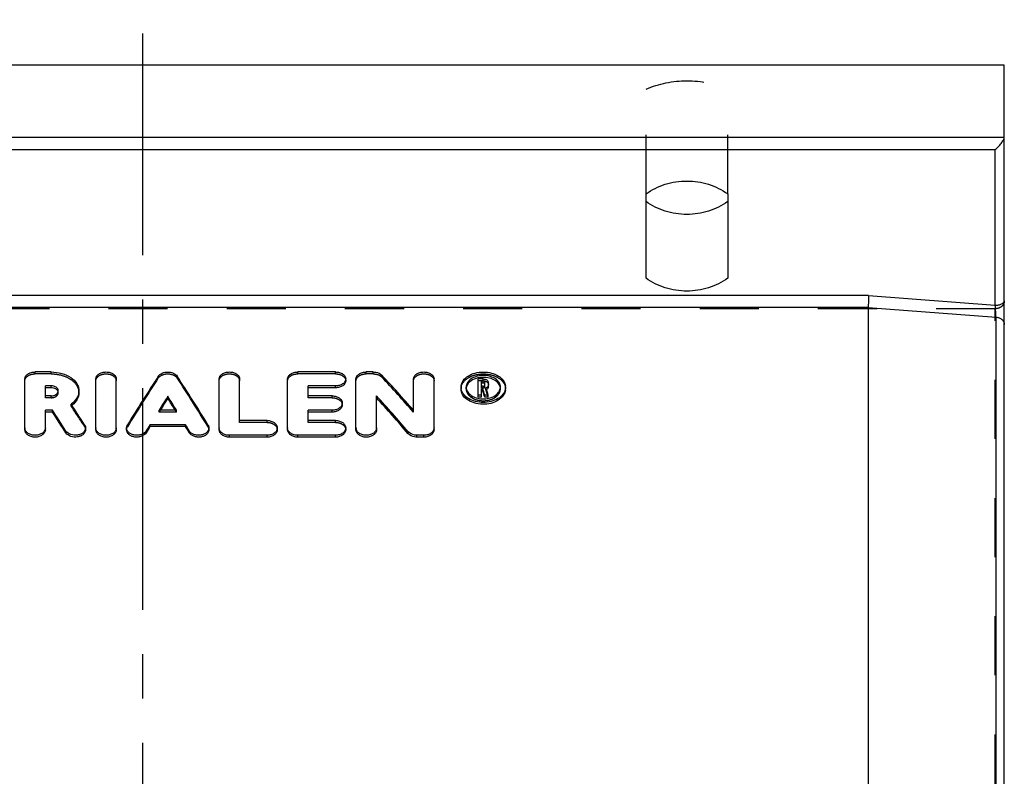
# Model space of a CAD drawing. Header units: millimetres. Extents: x 400 to 600, y 370 to 630.
# Tile 4 of 4: x 486 to 595, y 547 to 630. Entities that reach past the tile are written whole.
import ezdxf

# ---------------------------------------------------------------- set-up
doc = ezdxf.new("R2010")
doc.units = ezdxf.units.MM
doc.header["$LTSCALE"] = 65.185185
doc.linetypes.add('CENTER', pattern=[0.6, 0.375, -0.075, 0.075, -0.075])
doc.linetypes.add('HIDDEN', pattern=[0.2, 0.1, -0.1])
doc.layers.get('0').update_dxf_attribs({"linetype": 'CONTINUOUS'})
for name, color, linetype in [('ACHSEN_S', 7, 'CONTINUOUS'), ('FLAECHEN', 7, 'CONTINUOUS'), ('KONST.EL_MIT_GEO', 7, 'CONTINUOUS')]:
    doc.layers.add(name, color=color, linetype=linetype)

msp = doc.modelspace()

# ---------------------------------------------------------------- linework, layer by layer
at = {"color": 7, "linetype": 'Continuous'}
for p, q in [((580.04, 599.89), (419.96, 599.89)), ((580, 598.59), (420, 598.59)), ((580, 598.59), (580, 507.95))]:
    msp.add_line(p, q, dxfattribs=at)
for points, knots in [([(564.5, 610.27), (563.87, 609.8), (562.41, 609.08), (560, 608.72), (557.59, 609.08), (556.13, 609.8), (555.5, 610.27)], [0, 0, 0, 0, 0.24647, 0.5, 0.75353, 1, 1, 1, 1]), ([(564.5, 601.8), (563.87, 601.34), (562.41, 600.62), (560, 600.26), (557.59, 600.62), (556.13, 601.34), (555.5, 601.8)], [0, 0, 0, 0, 0.24647, 0.5, 0.75353, 1, 1, 1, 1]), ([(580.04, 599.89), (580.03, 599.66), (580.02, 599.22), (580, 598.79), (580, 598.59)], [0, 0, 0, 0, 0.540026, 1, 1, 1, 1])]:
    msp.add_open_spline(points, degree=3, knots=knots, dxfattribs=at)
at = {"layer": 'ACHSEN_S', "color": 2, "linetype": 'CENTER'}
msp.add_line((500, 369.68), (500, 630.32), dxfattribs=at)
at = {"layer": 'FLAECHEN', "color": 7, "linetype": 'Continuous'}
msp.add_line((595, 625.32), (405, 625.32), dxfattribs=at)
at = {"layer": 'KONST.EL_MIT_GEO', "color": 7, "linetype": 'Continuous'}
for p, q in [((595, 374.68), (595, 625.32)), ((405, 617.36), (595, 617.36)), ((406, 615.99), (594, 615.99)), ((594, 598.82), (594, 615.99)), ((555.5, 601.8), (555.5, 611.1)), ((564.5, 611.1), (564.5, 601.8)), ((580.04, 599.89), (594, 598.82)), ((580, 598.59), (594.09, 597.51)), ((594.09, 402.49), (594.09, 597.51)), ((486.99, 585.09), (486.99, 590.7)), ((489.88, 591.46), (488.12, 591.46)), ((494.82, 585.09), (494.82, 590.7)), ((497.08, 585.09), (497.08, 590.7)), ((508.42, 585.09), (508.42, 590.7)), ((510.68, 586.11), (510.68, 590.7)), ((515.97, 585.09), (515.97, 590.7)), ((521.25, 591.46), (517.1, 591.46)), ((522.38, 590.49), (522.38, 590.7)), ((523.51, 585.09), (523.51, 590.7)), ((525.4, 591.46), (524.64, 591.46)), ((529.86, 587.25), (529.86, 590.7)), ((532.12, 585.09), (532.12, 590.7)), ((536.98, 588.68), (536.98, 590.69)), ((537.55, 590.69), (536.98, 590.69)), ((489.26, 588.82), (489.26, 589.93)), ((489.88, 589.93), (489.26, 589.93)), ((489.88, 589.72), (489.26, 589.72)), ((489.88, 589.72), (489.88, 589.93)), ((518.23, 588.82), (518.23, 589.93)), ((521.25, 589.93), (518.23, 589.93)), ((521.25, 589.72), (518.23, 589.72)), ((521.25, 589.72), (521.25, 589.93)), ((535.09, 589.8), (535.09, 589.81)), ((535.66, 589.81), (535.66, 589.8)), ((537.35, 589.9), (537.35, 590.44)), ((537.55, 590.44), (537.35, 590.44)), ((537.55, 590.23), (537.35, 590.23)), ((537.55, 589.9), (537.35, 589.9)), ((537.35, 588.68), (537.35, 589.65)), ((537.47, 589.65), (537.35, 589.65)), ((537.47, 589.44), (537.47, 589.65)), ((537.55, 590.23), (537.55, 590.44)), ((537.73, 590.03), (537.73, 590.31)), ((538.11, 589.83), (538.11, 590.31)), ((539.43, 589.8), (539.43, 589.81)), ((540, 589.81), (540, 589.8)), ((540, 589.59), (540, 589.62)), ((489.88, 588.82), (489.26, 588.82)), ((502.75, 588.57), (502.75, 588.77)), ((520.87, 588.82), (518.23, 588.82)), ((525.78, 585.09), (525.78, 588.82)), ((537.35, 588.89), (536.98, 588.89)), ((537.35, 588.68), (536.98, 588.68)), ((537.47, 589.44), (537.35, 589.44)), ((537.72, 588.68), (537.72, 588.89)), ((538.1, 588.89), (537.72, 588.89)), ((538.1, 588.68), (537.72, 588.68)), ((538.1, 588.68), (538.1, 588.89)), ((522, 587.83), (522, 588.04)), ((489.26, 585.09), (489.26, 587.24)), ((490.03, 587.24), (489.26, 587.24)), ((490.03, 587.04), (489.26, 587.04)), ((490.03, 587.04), (490.03, 587.24)), ((503.71, 587.24), (501.79, 587.24)), ((518.23, 586.11), (518.23, 587.24)), ((520.87, 587.24), (518.23, 587.24)), ((520.87, 587.04), (518.23, 587.04)), ((520.87, 587.04), (520.87, 587.24)), ((493.69, 585.09), (493.69, 585.3)), ((498.21, 585.09), (498.21, 585.3)), ((500.79, 585.43), (500.79, 585.63)), ((504.71, 585.63), (500.79, 585.63)), ((504.71, 585.43), (500.79, 585.43)), ((504.71, 585.43), (504.71, 585.63)), ((507.29, 585.09), (507.29, 585.3)), ((513.7, 586.11), (510.68, 586.11)), ((514.83, 585.09), (514.83, 585.3)), ((521.25, 586.11), (518.23, 586.11)), ((522.38, 585.09), (522.38, 585.3)), ((491.53, 584.75), (491.53, 584.95)), ((500.38, 584.76), (500.38, 584.97)), ((505.12, 584.76), (505.12, 584.97)), ((509.55, 584.27), (509.55, 584.48)), ((513.7, 584.48), (509.55, 584.48)), ((513.7, 584.27), (509.55, 584.27)), ((513.7, 584.27), (513.7, 584.48)), ((517.1, 584.27), (517.1, 584.48)), ((521.25, 584.48), (517.1, 584.48)), ((521.25, 584.27), (517.1, 584.27)), ((521.25, 584.27), (521.25, 584.48)), ((529.27, 584.66), (529.27, 584.86)), ((530.23, 584.27), (530.23, 584.48)), ((530.99, 584.48), (530.23, 584.48)), ((530.99, 584.27), (530.23, 584.27)), ((530.99, 584.27), (530.99, 584.48))]:
    msp.add_line(p, q, dxfattribs=at)
at = {"layer": 'KONST.EL_MIT_GEO', "color": 8, "linetype": 'HIDDEN'}
for p, q in [((555.5, 611.1), (555.5, 622.66)), ((564.5, 611.1), (564.5, 622.66)), ((594, 598.44), (406, 598.44)), ((594, 401.56), (594, 598.44)), ((488.12, 591.25), (488.12, 591.46)), ((489.88, 591.25), (488.12, 591.25)), ((489.88, 591.25), (489.88, 591.46)), ((501.71, 590.8), (501.71, 591)), ((503.79, 590.8), (503.79, 591)), ((517.1, 591.25), (517.1, 591.46)), ((521.25, 591.25), (517.1, 591.25)), ((521.25, 591.25), (521.25, 591.46)), ((524.64, 591.25), (524.64, 591.46)), ((525.4, 591.25), (524.64, 591.25)), ((525.4, 591.25), (525.4, 591.46)), ((526.36, 590.89), (526.36, 591.1)), ((537.55, 590.49), (537.55, 590.69)), ((535.09, 589.59), (535.09, 589.8)), ((535.66, 589.59), (535.66, 589.8)), ((537.55, 590.49), (536.98, 590.49)), ((537.35, 589.7), (537.35, 589.9)), ((537.55, 589.7), (537.35, 589.7)), ((537.55, 589.7), (537.55, 589.9)), ((537.73, 589.83), (537.73, 590.03)), ((537.84, 589.5), (537.84, 589.7)), ((539.43, 589.59), (539.43, 589.8)), ((540, 589.62), (540, 589.8)), ((489.26, 588.62), (489.26, 588.82)), ((489.88, 588.62), (489.26, 588.62)), ((489.88, 588.62), (489.88, 588.82)), ((490.68, 589.17), (490.68, 589.38)), ((492.95, 589.17), (492.95, 589.38)), ((518.23, 588.62), (518.23, 588.82)), ((520.87, 588.62), (518.23, 588.62)), ((520.87, 588.62), (520.87, 588.82)), ((492.09, 587.7), (492.09, 587.9)), ((501.79, 587.04), (501.79, 587.24)), ((503.71, 587.04), (501.79, 587.04)), ((503.71, 587.04), (503.71, 587.24)), ((529.86, 587.04), (529.86, 587.25)), ((493.58, 585.44), (493.58, 585.64)), ((498.31, 585.42), (498.31, 585.62)), ((507.19, 585.42), (507.19, 585.62)), ((510.68, 585.9), (510.68, 586.11)), ((513.7, 585.9), (510.68, 585.9)), ((513.7, 585.9), (513.7, 586.11)), ((518.23, 585.9), (518.23, 586.11)), ((521.25, 585.9), (518.23, 585.9)), ((521.25, 585.9), (521.25, 586.11))]:
    msp.add_line(p, q, dxfattribs=at)
at = {"layer": 'KONST.EL_MIT_GEO', "color": 7, "linetype": 'Continuous'}
for centre, radius, start, end in [((594.75, 599.32), 0.247, 355.9324, 359.9949), ((536.24, 589.8), 1.15, 173.3977, 179.2761), ((536.26, 589.8), 1.17, 180.0697, 191.0254), ((536.55, 589.79), 0.896, 166.6352, 179.0027), ((536.55, 589.8), 0.896, 180.0683, 190.8263), ((538.54, 589.79), 0.896, 0.9973, 13.3649), ((538.54, 589.8), 0.896, 349.1738, 359.9317), ((538.83, 589.8), 1.17, 348.9748, 359.9303), ((538.85, 589.8), 1.15, 0.7239, 6.6024), ((538.85, 589.59), 1.15, 354.0912, 359.9872), ((490.3, 589.38), 0.381, 352.7431, 359.9831), ((490.55, 589.83), 2.63, 308.3649, 309.5717), ((487.58, 585.3), 0.588, 180.0155, 186.4831), ((495.41, 585.3), 0.588, 180.0155, 186.4831), ((509.01, 585.3), 0.587, 180.0124, 186.0043), ((516.55, 585.3), 0.587, 180.0124, 186.0043), ((524.1, 585.3), 0.588, 180.0155, 186.4831)]:
    msp.add_arc(centre, radius, start, end, dxfattribs=at)
at = {"layer": 'KONST.EL_MIT_GEO', "color": 8, "linetype": 'HIDDEN'}
for centre, radius, start, end in [((536.54, 589.59), 0.883, 173.1867, 179.9864), ((538.55, 589.59), 0.883, 0.0136, 6.8135), ((537.6, 590.07), 0.617, 292.6761, 298.6118), ((490.5, 589.9), 2.72, 305.9472, 308.3588)]:
    msp.add_arc(centre, radius, start, end, dxfattribs=at)
at = {"layer": 'KONST.EL_MIT_GEO', "color": 7, "linetype": 'Continuous'}
for centre, major_axis, ratio, start_param, end_param in [((497.17, 500), (42.81, 122.26), 0.269698, 0.830288, 0.893381), ((508.33, 500), (-42.81, 122.26), 0.269698, -0.893381, -0.830288), ((532.9, 500), (-64.63, 120.79), 0.342425, -0.961834, -0.916175), ((539.32, 500), (-20.36, 122.76), 0.147237, -0.785852, -0.776852), ((539.7, 500), (-20.36, 122.76), 0.147237, 5.497333, 5.50701), ((499.65, 500), (42.81, 122.26), 0.269698, 0.856958, 0.874806), ((499.65, 500), (42.7, 121.96), 0.269698, 0.856817, 0.872331), ((505.86, 500), (-42.81, 122.26), 0.269698, -0.874806, -0.856958), ((505.86, 500), (-42.7, 121.96), 0.269698, -0.872331, -0.856817), ((530.23, 500), (-64.63, 120.79), 0.342425, -0.989044, -0.943445), ((530.23, 500), (-64.47, 120.49), 0.342425, -0.989013, -0.943303), ((539.32, 500), (-20.31, 122.46), 0.147237, -0.785708, -0.776685), ((494.8, 500), (-45.75, 122.12), 0.281993, 5.378887, 5.404928), ((492.3, 500), (-45.75, 122.12), 0.281993, -0.912092, -0.885907), ((492.3, 500), (-45.64, 121.82), 0.281993, -0.912059, -0.885809), ((499.65, 500), (42.81, 122.26), 0.269698, 0.893253, 0.900808), ((499.65, 500), (42.7, 121.96), 0.269698, 0.893201, 0.900775), ((505.86, 500), (-42.81, 122.26), 0.269698, -0.900808, -0.893253), ((505.86, 500), (-42.7, 121.96), 0.269698, -0.900775, -0.893201)]:
    msp.add_ellipse(centre, major_axis=major_axis, ratio=ratio, start_param=start_param, end_param=end_param, dxfattribs=at)
at = {"layer": 'KONST.EL_MIT_GEO', "color": 8, "linetype": 'HIDDEN'}
for centre, major_axis, ratio, start_param, end_param in [((497.17, 500), (42.7, 121.96), 0.269698, 0.830081, 0.89333), ((508.33, 500), (-42.7, 121.96), 0.269698, -0.89333, -0.830081), ((532.9, 500), (-64.47, 120.49), 0.342425, -0.961737, -0.915965), ((539.7, 500), (-20.31, 122.46), 0.147237, -0.785708, -0.776007), ((494.8, 500), (-45.64, 121.82), 0.281993, -0.904246, -0.878141), ((499.65, 500), (42.7, 121.96), 0.269698, 7.155516, 7.157895), ((505.86, 500), (-42.7, 121.96), 0.269698, 5.408476, 5.410855)]:
    msp.add_ellipse(centre, major_axis=major_axis, ratio=ratio, start_param=start_param, end_param=end_param, dxfattribs=at)
for points in [[(555.5, 622.66), (556.9, 623.27), (560, 623.9), (563.1, 623.27), (564.5, 622.66)], [(537.73, 590.11), (537.73, 590.12), (537.73, 590.13), (537.73, 590.14)], [(490.68, 589.17), (490.68, 589.21), (490.68, 589.24), (490.67, 589.27)]]:
    msp.add_open_spline(points, degree=3, dxfattribs=at)
at = {"layer": 'KONST.EL_MIT_GEO', "color": 7, "linetype": 'Continuous'}
for points, knots in [([(594, 615.99), (594.12, 616.09), (594.34, 616.31), (594.65, 616.66), (594.86, 616.97), (594.97, 617.2), (595, 617.31), (595, 617.36)], [0, 0, 0, 0, 0.268376, 0.544944, 0.806341, 0.916244, 1, 1, 1, 1]), ([(555.5, 611.1), (556.13, 611.57), (557.59, 612.29), (560, 612.65), (562.41, 612.29), (563.87, 611.57), (564.5, 611.1)], [0, 0, 0, 0, 0.24647, 0.5, 0.75353, 1, 1, 1, 1]), ([(594, 598.82), (594.13, 598.82), (594.31, 598.84), (594.54, 598.9), (594.73, 598.97), (594.91, 599.09), (594.99, 599.24), (595, 599.31)], [0, 0, 0, 0, 0.31734, 0.465405, 0.60146, 0.827907, 1, 1, 1, 1]), ([(594.09, 597.51), (594.08, 597.71), (594.06, 598.15), (594.02, 598.59), (594, 598.82)], [0, 0, 0, 0, 0.461042, 1, 1, 1, 1]), ([(594.09, 597.51), (594.21, 597.5), (594.44, 597.45), (594.74, 597.28), (594.95, 597.02), (595, 596.81), (595, 596.71)], [0, 0, 0, 0, 0.274511, 0.534279, 0.774308, 1, 1, 1, 1]), ([(486.99, 590.7), (486.99, 590.8), (487.06, 591.02), (487.33, 591.26), (487.7, 591.42), (487.98, 591.46), (488.12, 591.46)], [0, 0, 0, 0, 0.203971, 0.437041, 0.706761, 1, 1, 1, 1]), ([(489.88, 591.46), (490.28, 591.46), (491.04, 591.36), (492.04, 590.93), (492.66, 590.35), (492.91, 589.8), (492.95, 589.52), (492.95, 589.38)], [0, 0, 0, 0, 0.291553, 0.559909, 0.792626, 0.898169, 1, 1, 1, 1]), ([(494.82, 590.7), (494.82, 590.8), (494.89, 591.02), (495.15, 591.26), (495.52, 591.42), (495.95, 591.48), (496.38, 591.42), (496.75, 591.26), (497.01, 591.02), (497.08, 590.8), (497.08, 590.7)], [0, 0, 0, 0, 0.101987, 0.21852, 0.353384, 0.5, 0.646616, 0.78148, 0.898013, 1, 1, 1, 1]), ([(501.71, 591), (501.81, 591.15), (502.15, 591.39), (502.75, 591.49), (503.35, 591.39), (503.69, 591.15), (503.79, 591)], [0, 0, 0, 0, 0.228722, 0.5, 0.771278, 1, 1, 1, 1]), ([(508.42, 590.7), (508.42, 590.8), (508.49, 591.02), (508.75, 591.26), (509.12, 591.42), (509.55, 591.48), (509.98, 591.42), (510.35, 591.26), (510.61, 591.02), (510.68, 590.8), (510.68, 590.7)], [0, 0, 0, 0, 0.101987, 0.21852, 0.353384, 0.5, 0.646616, 0.78148, 0.898013, 1, 1, 1, 1]), ([(515.97, 590.7), (515.97, 590.8), (516.04, 591.02), (516.3, 591.26), (516.67, 591.42), (516.95, 591.46), (517.1, 591.46)], [0, 0, 0, 0, 0.203971, 0.437041, 0.706761, 1, 1, 1, 1]), ([(521.25, 591.46), (521.39, 591.46), (521.68, 591.42), (522.05, 591.26), (522.31, 591.02), (522.38, 590.8), (522.38, 590.7)], [0, 0, 0, 0, 0.293245, 0.562961, 0.796036, 1, 1, 1, 1]), ([(522.38, 590.7), (522.38, 590.59), (522.31, 590.37), (522.05, 590.12), (521.68, 589.96), (521.39, 589.93), (521.25, 589.93)], [0, 0, 0, 0, 0.204081, 0.437797, 0.707515, 1, 1, 1, 1]), ([(523.51, 590.7), (523.51, 590.8), (523.58, 591.02), (523.85, 591.26), (524.22, 591.42), (524.5, 591.46), (524.64, 591.46)], [0, 0, 0, 0, 0.203971, 0.437041, 0.706761, 1, 1, 1, 1]), ([(525.4, 591.46), (525.49, 591.46), (525.84, 591.43), (526.19, 591.28), (526.36, 591.1)], [0, 0, 0, 0, 0.274147, 1, 1, 1, 1]), ([(529.86, 590.7), (529.86, 590.8), (529.93, 591.02), (530.19, 591.26), (530.56, 591.42), (530.99, 591.48), (531.42, 591.42), (531.79, 591.26), (532.05, 591.02), (532.12, 590.8), (532.12, 590.7)], [0, 0, 0, 0, 0.101987, 0.21852, 0.353384, 0.5, 0.646616, 0.78148, 0.898013, 1, 1, 1, 1]), ([(535.1, 589.93), (535.12, 590.14), (535.31, 590.58), (535.89, 591.07), (536.66, 591.39), (537.55, 591.49), (538.43, 591.39), (539.2, 591.07), (539.78, 590.58), (539.97, 590.14), (539.99, 589.93)], [0, 0, 0, 0, 0.10315, 0.220774, 0.355132, 0.5, 0.644868, 0.779226, 0.89685, 1, 1, 1, 1]), ([(539.41, 590), (539.37, 590.16), (539.2, 590.47), (538.76, 590.81), (538.19, 591.03), (537.55, 591.1), (536.9, 591.03), (536.33, 590.81), (535.89, 590.47), (535.72, 590.16), (535.68, 590)], [0, 0, 0, 0, 0.104095, 0.22279, 0.356753, 0.5, 0.643248, 0.77721, 0.895905, 1, 1, 1, 1]), ([(536.95, 590.81), (536.68, 590.75), (536.2, 590.56), (535.84, 590.18), (535.74, 589.97)], [0, 0, 0, 0, 0.543008, 1, 1, 1, 1]), ([(539.35, 589.97), (539.27, 590.14), (538.99, 590.47), (538.4, 590.77), (537.69, 590.9), (537.19, 590.86), (536.95, 590.81)], [0, 0, 0, 0, 0.210368, 0.454982, 0.725175, 1, 1, 1, 1]), ([(537.55, 590.69), (537.62, 590.69), (537.76, 590.68), (537.94, 590.6), (538.07, 590.47), (538.11, 590.36), (538.11, 590.31)], [0, 0, 0, 0, 0.292527, 0.56201, 0.795434, 1, 1, 1, 1]), ([(490.68, 589.38), (490.68, 589.45), (490.63, 589.61), (490.45, 589.79), (490.19, 589.9), (489.99, 589.93), (489.88, 589.93)], [0, 0, 0, 0, 0.205923, 0.439725, 0.708598, 1, 1, 1, 1]), ([(490.54, 589.49), (490.5, 589.53), (490.31, 589.67), (490.06, 589.72), (489.88, 589.72)], [0, 0, 0, 0, 0.227822, 1, 1, 1, 1]), ([(522.38, 590.49), (522.38, 590.39), (522.31, 590.17), (522.05, 589.92), (521.68, 589.76), (521.39, 589.72), (521.25, 589.72)], [0, 0, 0, 0, 0.204057, 0.437766, 0.707494, 1, 1, 1, 1]), ([(539.99, 589.47), (539.97, 589.25), (539.78, 588.79), (539.18, 588.28), (538.37, 587.95), (537.46, 587.86), (536.56, 588), (535.78, 588.36), (535.23, 588.9), (535.09, 589.37), (535.09, 589.59)], [0, 0, 0, 0, 0.103991, 0.22332, 0.359095, 0.504378, 0.64865, 0.781742, 0.89785, 1, 1, 1, 1]), ([(539.98, 589.57), (539.94, 589.37), (539.73, 588.94), (539.16, 588.47), (538.4, 588.17), (537.55, 588.06), (536.69, 588.17), (535.93, 588.47), (535.36, 588.94), (535.15, 589.37), (535.11, 589.57)], [0, 0, 0, 0, 0.104116, 0.222994, 0.356974, 0.5, 0.643026, 0.777006, 0.895883, 1, 1, 1, 1]), ([(535.67, 589.63), (535.69, 589.56), (535.72, 589.47), (535.76, 589.38), (535.77, 589.36)], [0, 0, 0, 0, 0.74444, 1, 1, 1, 1]), ([(537.73, 590.31), (537.73, 590.35), (537.67, 590.42), (537.59, 590.44), (537.55, 590.44)], [0, 0, 0, 0, 0.433244, 1, 1, 1, 1]), ([(537.55, 589.9), (537.59, 589.9), (537.67, 589.92), (537.73, 590), (537.73, 590.03)], [0, 0, 0, 0, 0.566015, 1, 1, 1, 1]), ([(537.73, 590.14), (537.72, 590.15), (537.7, 590.19), (537.65, 590.21), (537.62, 590.22)], [0, 0, 0, 0, 0.221858, 1, 1, 1, 1]), ([(538.11, 590.03), (538.11, 589.97), (538.04, 589.82), (537.91, 589.73), (537.84, 589.7)], [0, 0, 0, 0, 0.453658, 1, 1, 1, 1]), ([(538.08, 589.7), (538.07, 589.68), (538.02, 589.61), (537.95, 589.56), (537.9, 589.53)], [0, 0, 0, 0, 0.231509, 1, 1, 1, 1]), ([(539.32, 589.36), (539.33, 589.38), (539.37, 589.47), (539.4, 589.56), (539.42, 589.63)], [0, 0, 0, 0, 0.25556, 1, 1, 1, 1]), ([(489.88, 588.82), (489.98, 588.82), (490.17, 588.85), (490.42, 588.95), (490.61, 589.11), (490.67, 589.26), (490.68, 589.33)], [0, 0, 0, 0, 0.287851, 0.556106, 0.792561, 1, 1, 1, 1]), ([(490.67, 589.27), (490.66, 589.29), (490.64, 589.37), (490.58, 589.44), (490.54, 589.49)], [0, 0, 0, 0, 0.238535, 1, 1, 1, 1]), ([(492.95, 589.38), (492.95, 589.24), (492.91, 588.96), (492.67, 588.42), (492.34, 588.08), (492.09, 587.9)], [0, 0, 0, 0, 0.23038, 0.470619, 1, 1, 1, 1]), ([(492.95, 589.17), (492.95, 588.92), (492.8, 588.39), (492.44, 587.98), (492.22, 587.8)], [0, 0, 0, 0, 0.472151, 1, 1, 1, 1]), ([(520.87, 588.82), (521.02, 588.82), (521.3, 588.79), (521.67, 588.62), (521.93, 588.37), (522, 588.14), (522, 588.04)], [0, 0, 0, 0, 0.289812, 0.557868, 0.792203, 1, 1, 1, 1]), ([(535.77, 589.36), (535.87, 589.16), (536.23, 588.8), (536.69, 588.62), (536.95, 588.56)], [0, 0, 0, 0, 0.460624, 1, 1, 1, 1]), ([(538.13, 588.56), (538.39, 588.62), (538.86, 588.8), (539.22, 589.16), (539.32, 589.36)], [0, 0, 0, 0, 0.539531, 1, 1, 1, 1]), ([(522, 588.04), (522, 587.93), (521.93, 587.71), (521.67, 587.45), (521.3, 587.28), (521.02, 587.24), (520.87, 587.24)], [0, 0, 0, 0, 0.2079, 0.442849, 0.710909, 1, 1, 1, 1]), ([(522, 587.83), (522, 587.73), (521.93, 587.5), (521.67, 587.24), (521.3, 587.08), (521.02, 587.04), (520.87, 587.04)], [0, 0, 0, 0, 0.207886, 0.442831, 0.710897, 1, 1, 1, 1]), ([(489.26, 585.3), (489.26, 585.19), (489.19, 584.97), (488.94, 584.7), (488.58, 584.53), (488.17, 584.46), (487.75, 584.5), (487.37, 584.66), (487.1, 584.9), (487.01, 585.12), (487, 585.23)], [0, 0, 0, 0, 0.105182, 0.222093, 0.353843, 0.49561, 0.638419, 0.772903, 0.893034, 1, 1, 1, 1]), ([(493.69, 585.3), (493.69, 585.2), (493.64, 585.01), (493.44, 584.76), (493.15, 584.58), (492.68, 584.45), (492.07, 584.49), (491.65, 584.77), (491.53, 584.95)], [0, 0, 0, 0, 0.103364, 0.216202, 0.342135, 0.478887, 0.757143, 1, 1, 1, 1]), ([(493.58, 585.64), (493.6, 585.61), (493.66, 585.51), (493.69, 585.39), (493.69, 585.3)], [0, 0, 0, 0, 0.259524, 1, 1, 1, 1]), ([(497.08, 585.3), (497.08, 585.19), (497.02, 584.97), (496.77, 584.7), (496.41, 584.53), (496, 584.46), (495.57, 584.5), (495.2, 584.66), (494.92, 584.9), (494.83, 585.12), (494.82, 585.23)], [0, 0, 0, 0, 0.105182, 0.222093, 0.353843, 0.49561, 0.638419, 0.772903, 0.893034, 1, 1, 1, 1]), ([(498.21, 585.3), (498.21, 585.38), (498.24, 585.5), (498.29, 585.6), (498.31, 585.62)], [0, 0, 0, 0, 0.741374, 1, 1, 1, 1]), ([(500.38, 584.97), (500.27, 584.78), (499.96, 584.57), (499.5, 584.47), (499.12, 584.48), (498.76, 584.58), (498.46, 584.76), (498.26, 585), (498.21, 585.2), (498.21, 585.3)], [0, 0, 0, 0, 0.241079, 0.379519, 0.52095, 0.657791, 0.78385, 0.896722, 1, 1, 1, 1]), ([(507.29, 585.3), (507.29, 585.2), (507.24, 585), (507.04, 584.76), (506.74, 584.58), (506.39, 584.48), (506, 584.47), (505.54, 584.57), (505.23, 584.78), (505.12, 584.97)], [0, 0, 0, 0, 0.103278, 0.21615, 0.342209, 0.47905, 0.620482, 0.758921, 1, 1, 1, 1]), ([(507.19, 585.62), (507.21, 585.6), (507.26, 585.5), (507.29, 585.38), (507.29, 585.3)], [0, 0, 0, 0, 0.258625, 1, 1, 1, 1]), ([(509.55, 584.48), (509.41, 584.48), (509.14, 584.51), (508.78, 584.67), (508.52, 584.92), (508.43, 585.13), (508.42, 585.23)], [0, 0, 0, 0, 0.283633, 0.549693, 0.78746, 1, 1, 1, 1]), ([(513.7, 586.11), (513.85, 586.11), (514.13, 586.07), (514.5, 585.9), (514.77, 585.63), (514.83, 585.4), (514.83, 585.3)], [0, 0, 0, 0, 0.286568, 0.553044, 0.788571, 1, 1, 1, 1]), ([(514.83, 585.3), (514.83, 585.19), (514.77, 584.96), (514.5, 584.69), (514.13, 584.52), (513.85, 584.48), (513.7, 584.48)], [0, 0, 0, 0, 0.211518, 0.447633, 0.714115, 1, 1, 1, 1]), ([(517.1, 584.48), (516.96, 584.48), (516.69, 584.51), (516.33, 584.67), (516.06, 584.92), (515.98, 585.13), (515.97, 585.23)], [0, 0, 0, 0, 0.283633, 0.549693, 0.78746, 1, 1, 1, 1]), ([(521.25, 586.11), (521.39, 586.11), (521.68, 586.07), (522.05, 585.9), (522.31, 585.63), (522.38, 585.4), (522.38, 585.3)], [0, 0, 0, 0, 0.286568, 0.553044, 0.788571, 1, 1, 1, 1]), ([(522.38, 585.3), (522.38, 585.19), (522.31, 584.96), (522.05, 584.69), (521.68, 584.52), (521.39, 584.48), (521.25, 584.48)], [0, 0, 0, 0, 0.211518, 0.447633, 0.714115, 1, 1, 1, 1]), ([(525.78, 585.3), (525.78, 585.19), (525.71, 584.97), (525.46, 584.7), (525.11, 584.53), (524.69, 584.46), (524.27, 584.5), (523.9, 584.66), (523.62, 584.9), (523.53, 585.12), (523.52, 585.23)], [0, 0, 0, 0, 0.105182, 0.222093, 0.353843, 0.49561, 0.638419, 0.772903, 0.893034, 1, 1, 1, 1]), ([(532.12, 585.3), (532.12, 585.19), (532.05, 584.96), (531.79, 584.69), (531.42, 584.52), (531.13, 584.48), (530.99, 584.48)], [0, 0, 0, 0, 0.211525, 0.447634, 0.714121, 1, 1, 1, 1]), ([(489.26, 585.09), (489.26, 584.98), (489.19, 584.75), (488.92, 584.49), (488.55, 584.31), (488.12, 584.25), (487.69, 584.31), (487.32, 584.49), (487.06, 584.75), (486.99, 584.98), (486.99, 585.09)], [0, 0, 0, 0, 0.105762, 0.223814, 0.357062, 0.5, 0.642938, 0.776186, 0.894238, 1, 1, 1, 1]), ([(493.69, 585.09), (493.69, 585), (493.64, 584.8), (493.44, 584.56), (493.15, 584.38), (492.68, 584.24), (492.07, 584.29), (491.65, 584.56), (491.53, 584.75)], [0, 0, 0, 0, 0.103361, 0.216198, 0.342131, 0.478885, 0.757143, 1, 1, 1, 1]), ([(497.08, 585.09), (497.08, 584.98), (497.01, 584.75), (496.75, 584.49), (496.38, 584.31), (495.95, 584.25), (495.52, 584.31), (495.15, 584.49), (494.89, 584.75), (494.82, 584.98), (494.82, 585.09)], [0, 0, 0, 0, 0.105762, 0.223814, 0.357062, 0.5, 0.642938, 0.776186, 0.894238, 1, 1, 1, 1]), ([(500.38, 584.76), (500.27, 584.58), (499.96, 584.37), (499.5, 584.27), (499.12, 584.27), (498.76, 584.37), (498.46, 584.55), (498.26, 584.8), (498.21, 585), (498.21, 585.09)], [0, 0, 0, 0, 0.241079, 0.37952, 0.520952, 0.657794, 0.783854, 0.896725, 1, 1, 1, 1]), ([(507.29, 585.09), (507.29, 585), (507.24, 584.8), (507.04, 584.55), (506.74, 584.37), (506.39, 584.27), (506, 584.27), (505.54, 584.37), (505.23, 584.58), (505.12, 584.76)], [0, 0, 0, 0, 0.103275, 0.216146, 0.342206, 0.479048, 0.620481, 0.758921, 1, 1, 1, 1]), ([(509.55, 584.27), (509.4, 584.27), (509.12, 584.31), (508.75, 584.49), (508.49, 584.75), (508.42, 584.98), (508.42, 585.09)], [0, 0, 0, 0, 0.285883, 0.552371, 0.78848, 1, 1, 1, 1]), ([(514.83, 585.09), (514.83, 584.98), (514.77, 584.75), (514.5, 584.49), (514.13, 584.31), (513.85, 584.27), (513.7, 584.27)], [0, 0, 0, 0, 0.211514, 0.447628, 0.714112, 1, 1, 1, 1]), ([(517.1, 584.27), (516.95, 584.27), (516.67, 584.31), (516.3, 584.49), (516.03, 584.75), (515.97, 584.98), (515.97, 585.09)], [0, 0, 0, 0, 0.285883, 0.552371, 0.78848, 1, 1, 1, 1]), ([(522.38, 585.09), (522.38, 584.98), (522.31, 584.75), (522.05, 584.49), (521.68, 584.31), (521.39, 584.27), (521.25, 584.27)], [0, 0, 0, 0, 0.211514, 0.447628, 0.714112, 1, 1, 1, 1]), ([(525.78, 585.09), (525.78, 584.98), (525.71, 584.75), (525.45, 584.49), (525.07, 584.31), (524.64, 584.25), (524.22, 584.31), (523.84, 584.49), (523.58, 584.75), (523.51, 584.98), (523.51, 585.09)], [0, 0, 0, 0, 0.105762, 0.223814, 0.357062, 0.5, 0.642938, 0.776186, 0.894238, 1, 1, 1, 1]), ([(530.23, 584.48), (530.14, 584.48), (529.79, 584.51), (529.44, 584.67), (529.27, 584.86)], [0, 0, 0, 0, 0.270913, 1, 1, 1, 1]), ([(530.23, 584.27), (530.14, 584.27), (529.79, 584.3), (529.44, 584.47), (529.27, 584.66)], [0, 0, 0, 0, 0.270914, 1, 1, 1, 1]), ([(532.12, 585.09), (532.12, 584.98), (532.05, 584.75), (531.79, 584.49), (531.42, 584.31), (531.13, 584.27), (530.99, 584.27)], [0, 0, 0, 0, 0.21152, 0.447629, 0.714117, 1, 1, 1, 1])]:
    msp.add_open_spline(points, degree=3, knots=knots, dxfattribs=at)
at = {"layer": 'KONST.EL_MIT_GEO', "color": 8, "linetype": 'HIDDEN'}
for points, knots in [([(595, 599.31), (595, 599.19), (594.94, 598.96), (594.72, 598.67), (594.39, 598.48), (594.13, 598.44), (594, 598.44)], [0, 0, 0, 0, 0.233407, 0.476836, 0.733815, 1, 1, 1, 1]), ([(486.99, 590.49), (486.99, 590.59), (487.06, 590.81), (487.33, 591.06), (487.7, 591.22), (487.98, 591.25), (488.12, 591.25)], [0, 0, 0, 0, 0.203946, 0.437007, 0.706738, 1, 1, 1, 1]), ([(489.88, 591.25), (490.28, 591.25), (491.04, 591.15), (492.04, 590.73), (492.66, 590.14), (492.91, 589.59), (492.95, 589.31), (492.95, 589.17)], [0, 0, 0, 0, 0.291573, 0.559937, 0.792645, 0.898179, 1, 1, 1, 1]), ([(494.82, 590.49), (494.82, 590.59), (494.89, 590.81), (495.15, 591.06), (495.52, 591.22), (495.95, 591.27), (496.38, 591.22), (496.75, 591.06), (497.01, 590.81), (497.08, 590.59), (497.08, 590.49)], [0, 0, 0, 0, 0.101975, 0.218503, 0.353372, 0.5, 0.646628, 0.781497, 0.898025, 1, 1, 1, 1]), ([(501.71, 590.8), (501.81, 590.95), (502.15, 591.18), (502.75, 591.29), (503.35, 591.18), (503.69, 590.95), (503.79, 590.8)], [0, 0, 0, 0, 0.228712, 0.5, 0.771288, 1, 1, 1, 1]), ([(508.42, 590.49), (508.42, 590.59), (508.49, 590.81), (508.75, 591.06), (509.12, 591.22), (509.55, 591.27), (509.98, 591.22), (510.35, 591.06), (510.61, 590.81), (510.68, 590.59), (510.68, 590.49)], [0, 0, 0, 0, 0.101975, 0.218503, 0.353372, 0.5, 0.646628, 0.781497, 0.898025, 1, 1, 1, 1]), ([(515.97, 590.49), (515.97, 590.59), (516.04, 590.81), (516.3, 591.06), (516.67, 591.22), (516.95, 591.25), (517.1, 591.25)], [0, 0, 0, 0, 0.203946, 0.437007, 0.706738, 1, 1, 1, 1]), ([(521.25, 591.25), (521.39, 591.25), (521.68, 591.22), (522.05, 591.06), (522.31, 590.81), (522.38, 590.59), (522.38, 590.49)], [0, 0, 0, 0, 0.293268, 0.562994, 0.79606, 1, 1, 1, 1]), ([(523.51, 590.49), (523.51, 590.59), (523.58, 590.81), (523.85, 591.06), (524.22, 591.22), (524.5, 591.25), (524.64, 591.25)], [0, 0, 0, 0, 0.203946, 0.437007, 0.706738, 1, 1, 1, 1]), ([(525.4, 591.25), (525.49, 591.25), (525.84, 591.22), (526.19, 591.08), (526.36, 590.89)], [0, 0, 0, 0, 0.274157, 1, 1, 1, 1]), ([(529.86, 590.49), (529.86, 590.59), (529.93, 590.81), (530.19, 591.06), (530.56, 591.22), (530.99, 591.27), (531.42, 591.22), (531.79, 591.06), (532.05, 590.81), (532.12, 590.59), (532.12, 590.49)], [0, 0, 0, 0, 0.101975, 0.218503, 0.353372, 0.5, 0.646628, 0.781497, 0.898025, 1, 1, 1, 1]), ([(535.09, 589.59), (535.09, 589.7), (535.12, 589.93), (535.32, 590.36), (535.82, 590.83), (536.62, 591.17), (537.55, 591.29), (538.47, 591.17), (539.27, 590.83), (539.77, 590.36), (539.97, 589.93), (540, 589.7), (540, 589.59)], [0, 0, 0, 0, 0.050728, 0.103389, 0.219726, 0.35404, 0.5, 0.64596, 0.780274, 0.896611, 0.949272, 1, 1, 1, 1]), ([(535.66, 589.59), (535.66, 589.42), (535.78, 589.05), (536.21, 588.63), (536.83, 588.35), (537.55, 588.26), (538.26, 588.35), (538.88, 588.63), (539.31, 589.05), (539.43, 589.42), (539.43, 589.59)], [0, 0, 0, 0, 0.102717, 0.219889, 0.354471, 0.5, 0.645529, 0.780111, 0.897283, 1, 1, 1, 1]), ([(537.55, 590.49), (537.62, 590.49), (537.76, 590.47), (537.94, 590.39), (538.07, 590.27), (538.11, 590.16), (538.11, 590.11)], [0, 0, 0, 0, 0.292548, 0.562042, 0.795457, 1, 1, 1, 1]), ([(537.55, 589.7), (537.59, 589.7), (537.67, 589.72), (537.73, 589.79), (537.73, 589.83)], [0, 0, 0, 0, 0.566046, 1, 1, 1, 1]), ([(489.88, 588.62), (489.99, 588.62), (490.19, 588.65), (490.45, 588.76), (490.63, 588.94), (490.68, 589.1), (490.68, 589.17)], [0, 0, 0, 0, 0.290894, 0.559777, 0.794018, 1, 1, 1, 1]), ([(520.87, 588.62), (521.02, 588.62), (521.3, 588.58), (521.67, 588.42), (521.93, 588.16), (522, 587.94), (522, 587.83)], [0, 0, 0, 0, 0.289825, 0.557888, 0.792218, 1, 1, 1, 1]), ([(493.58, 585.44), (493.6, 585.41), (493.66, 585.3), (493.69, 585.18), (493.69, 585.09)], [0, 0, 0, 0, 0.259525, 1, 1, 1, 1]), ([(498.21, 585.09), (498.21, 585.18), (498.24, 585.29), (498.29, 585.39), (498.31, 585.42)], [0, 0, 0, 0, 0.741374, 1, 1, 1, 1]), ([(507.19, 585.42), (507.21, 585.39), (507.26, 585.29), (507.29, 585.18), (507.29, 585.09)], [0, 0, 0, 0, 0.258626, 1, 1, 1, 1]), ([(513.7, 585.9), (513.85, 585.9), (514.13, 585.86), (514.5, 585.69), (514.77, 585.43), (514.83, 585.2), (514.83, 585.09)], [0, 0, 0, 0, 0.286573, 0.553052, 0.788576, 1, 1, 1, 1]), ([(521.25, 585.9), (521.39, 585.9), (521.68, 585.86), (522.05, 585.69), (522.31, 585.43), (522.38, 585.2), (522.38, 585.09)], [0, 0, 0, 0, 0.286573, 0.553052, 0.788576, 1, 1, 1, 1])]:
    msp.add_open_spline(points, degree=3, knots=knots, dxfattribs=at)
at = {"layer": 'KONST.EL_MIT_GEO', "color": 7, "linetype": 'Continuous'}
for points in [[(535.74, 589.97), (535.7, 589.88), (535.68, 589.79), (535.66, 589.7)], [(537.62, 590.22), (537.59, 590.23), (537.57, 590.23), (537.55, 590.23)], [(538.11, 589.83), (538.11, 589.78), (538.1, 589.74), (538.08, 589.7)], [(539.43, 589.7), (539.41, 589.79), (539.39, 589.88), (539.35, 589.97)], [(536.95, 588.56), (537.33, 588.47), (537.75, 588.47), (538.13, 588.56)]]:
    msp.add_open_spline(points, degree=3, dxfattribs=at)

doc.saveas('drawing.dxf')
